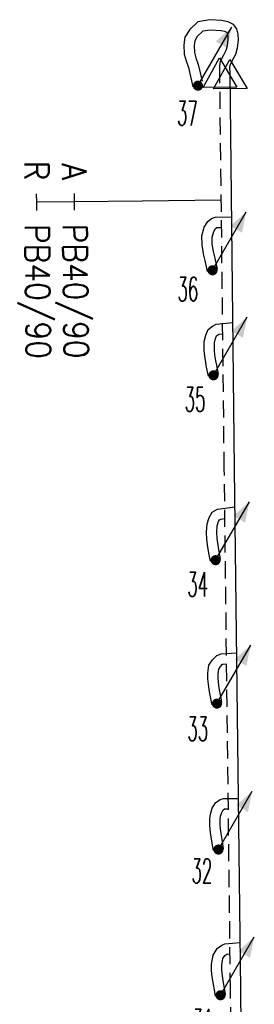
# Model space of a CAD drawing. Header units: millimetres. Extents: x 0 to 118212815, y 0 to 488348790.
# Tile 72 of 143: x 117024221 to 117032904, y 484890028 to 484926487. Entities that reach past the tile are written whole.
import ezdxf
from ezdxf.enums import TextEntityAlignment as Align

# ---------------------------------------------------------------- set-up
doc = ezdxf.new("R2010")
doc.units = ezdxf.units.MM
doc.header["$LTSCALE"] = 200
doc.linetypes.add('HIDDEN2', pattern=[4.7625, 3.175, -1.5875])
for name, color, linetype in [('WW-C-stijgstrang', 7, 'Continuous'), ('WW-C-VERLOOP', 7, 'Continuous'), ('WW-I-diam', 7, 'Continuous'), ('WW-L-aanvoer', 3, 'Continuous'), ('WW-L-retour', 3, 'HIDDEN2')]:
    doc.layers.add(name, color=color, linetype=linetype)
doc.styles.add('DIN17', font='ROMANS.SHX', dxfattribs={"width": 0.9})

# ---------------------------------------------------------------- blocks, each defined once
blk = doc.blocks.new('LR-VERL')
at = {"color": 0, "linetype": 'ByBlock', "lineweight": -2}
blk.add_lwpolyline([(1.083, 0), (-1.083, -1.25), (-1.083, 1.25)], close=True, dxfattribs=at)
blk = doc.blocks.new('LR-styg')
at = {"color": 0, "lineweight": -3}
blk.add_line((0, 0), (2.5, 4.33), dxfattribs=at)
at = {"color": 0, "lineweight": -3, "const_width": 0.375}
blk.add_lwpolyline([(-0.188, 0, 1), (0.188, 0, 1)], format="xyb", close=True, dxfattribs=at)
at = {"color": 0, "lineweight": -3}
blk.add_solid([(2.5, 4.33), (1.317, 3.281), (2.183, 2.781)], dxfattribs=at)
at = {"color": 7, "linetype": 'ByBlock', "lineweight": -2, "style": 'DIN17', "width": 0.5}
blk.add_attdef('*1', text='', height=1.8, dxfattribs=at).set_placement((0, -2.5), align=Align.MIDDLE)
blk = doc.blocks.new('LR-DIAO2')
at = {"color": 0, "lineweight": -3}
blk.add_line((0, 0), (0, -5), dxfattribs=at)
at = {"color": 0, "linetype": 'Continuous', "lineweight": -3}
blk.add_line((0, -5), (0, -7.8), dxfattribs=at)
at = {"color": 0, "lineweight": -3}
for points in [[(0.614, -5), (0, -5), (-0.614, -5)], [(0.614, -7.8), (0, -7.8), (-0.614, -7.8)]]:
    blk.add_lwpolyline(points, dxfattribs=at)
at = {"color": 1, "lineweight": -3, "style": 'DIN17', "width": 0.9}
for tag, p in [('*1', (-1.614, -5)), ('*2', (-1.614, -7.783))]:
    blk.add_attdef(tag, text='', height=1.8, dxfattribs=at).set_placement(p, align=Align.MIDDLE_RIGHT)
for tag, p in [('*11', (1.614, -5)), ('*12', (1.614, -7.8))]:
    blk.add_attdef(tag, text='', height=1.8, dxfattribs=at).set_placement(p, align=Align.MIDDLE_LEFT)

msp = doc.modelspace()

# ---------------------------------------------------------------- linework, layer by layer
at = {"layer": 'WW-I-diam'}
msp.add_line((117031680, 484919807), (117028751, 484919773), dxfattribs=at)
at = {"layer": 'WW-L-aanvoer'}
for p, q in [((117030815, 484926411), (117030516, 484926127)), ((117031260, 484926487), (117030815, 484926411)), ((117031695, 484926453), (117031260, 484926487)), ((117031936, 484926409), (117031689, 484926455)), ((117032136, 484926314), (117031936, 484926409)), ((117032257, 484926153), (117032136, 484926314)), ((117030338, 484925834), (117030294, 484925556)), ((117030516, 484926127), (117030338, 484925834)), ((117032312, 484925949), (117032257, 484926153)), ((117032322, 484925733), (117032312, 484925949)), ((117030294, 484925556), (117030311, 484925210)), ((117032285, 484925441), (117032322, 484925733)), ((117030311, 484925210), (117030377, 484924966)), ((117032098, 484924985), (117032219, 484925216)), ((117032219, 484925216), (117032285, 484925441)), ((117030377, 484924966), (117030464, 484924722)), ((117032004, 484924743), (117032017, 484924832)), ((117032007, 484924477), (117032004, 484924743)), ((117032017, 484924832), (117032098, 484924985)), ((117030464, 484924722), (117030632, 484924000)), ((117032173, 484909857), (117032007, 484924477)), ((117031049, 484918809), (117031188, 484919010)), ((117031188, 484919010), (117031325, 484919124)), ((117031325, 484919124), (117031462, 484919173)), ((117031462, 484919173), (117032067, 484919185)), ((117030966, 484918487), (117031049, 484918809)), ((117030969, 484918145), (117030966, 484918487)), ((117031019, 484917823), (117030969, 484918145)), ((117031083, 484917567), (117031019, 484917823)), ((117031171, 484917166), (117031083, 484917567)), ((117031494, 484915216), (117032112, 484915275)), ((117031105, 484914802), (117031197, 484915018)), ((117031197, 484915018), (117031352, 484915140)), ((117031352, 484915140), (117031494, 484915216)), ((117031051, 484914235), (117031052, 484914569)), ((117031052, 484914569), (117031105, 484914802)), ((117031070, 484914023), (117031051, 484914235)), ((117031107, 484913795), (117031070, 484914023)), ((117031139, 484913621), (117031107, 484913795)), ((117031207, 484913282), (117031139, 484913621)), ((117032403, 484890566), (117032173, 484909857)), ((117031344, 484908256), (117031546, 484908358)), ((117031546, 484908358), (117032190, 484908448)), ((117031160, 484907817), (117031228, 484908052)), ((117031228, 484908052), (117031344, 484908256)), ((117031134, 484907509), (117031160, 484907817)), ((117031146, 484907243), (117031134, 484907509)), ((117031190, 484906953), (117031146, 484907243)), ((117031239, 484906669), (117031190, 484906953)), ((117031286, 484906435), (117031239, 484906669)), ((117031358, 484902780), (117031512, 484902947)), ((117031512, 484902947), (117031672, 484903003)), ((117031672, 484903003), (117032255, 484903040)), ((117031182, 484902289), (117031225, 484902586)), ((117031225, 484902586), (117031358, 484902780)), ((117031183, 484902078), (117031182, 484902289)), ((117031216, 484901788), (117031183, 484902078)), ((117031244, 484901603), (117031216, 484901788)), ((117031314, 484901230), (117031244, 484901603)), ((117031337, 484901124), (117031314, 484901230)), ((117031349, 484897285), (117031464, 484897492)), ((117031464, 484897492), (117031635, 484897607)), ((117031635, 484897607), (117031764, 484897648)), ((117031764, 484897648), (117032319, 484897653)), ((117031264, 484896893), (117031282, 484897069)), ((117031282, 484897069), (117031349, 484897285)), ((117031261, 484896678), (117031264, 484896893)), ((117031274, 484896485), (117031261, 484896678)), ((117031300, 484896299), (117031274, 484896485)), ((117031335, 484896067), (117031300, 484896299)), ((117031390, 484895729), (117031335, 484896067)), ((117031815, 484892265), (117032382, 484892313)), ((117031381, 484891854), (117031526, 484892095)), ((117031526, 484892095), (117031698, 484892217)), ((117031698, 484892217), (117031815, 484892265)), ((117031322, 484891518), (117031381, 484891854)), ((117031325, 484891279), (117031322, 484891518)), ((117031349, 484891044), (117031325, 484891279)), ((117031378, 484890834), (117031349, 484891044)), ((117031438, 484890488), (117031378, 484890834)), ((117031467, 484890329), (117031438, 484890488)), ((117032553, 484877862), (117032403, 484890566))]:
    msp.add_line(p, q, dxfattribs=at)
at = {"layer": 'WW-L-retour'}
for p, q in [((117030792, 484925861), (117030703, 484925705)), ((117030993, 484926056), (117030792, 484925861)), ((117031277, 484926104), (117030993, 484926056)), ((117031666, 484926074), (117031277, 484926104)), ((117031817, 484926044), (117031672, 484926072)), ((117031889, 484926010), (117031817, 484926044)), ((117031909, 484925983), (117031889, 484926010)), ((117031934, 484925890), (117031909, 484925983)), ((117031941, 484925748), (117031934, 484925890)), ((117030703, 484925705), (117030676, 484925535)), ((117030676, 484925535), (117030688, 484925270)), ((117031865, 484925359), (117031912, 484925519)), ((117031912, 484925519), (117031941, 484925748)), ((117030688, 484925270), (117030740, 484925080)), ((117031651, 484924951), (117031762, 484925162)), ((117031762, 484925162), (117031865, 484925359)), ((117030740, 484925080), (117030829, 484924829)), ((117030829, 484924829), (117031002, 484924086)), ((117031624, 484924769), (117031651, 484924951)), ((117031627, 484924527), (117031624, 484924769)), ((117031793, 484909852), (117031627, 484924527)), ((117031346, 484918440), (117031400, 484918649)), ((117031400, 484918649), (117031471, 484918751)), ((117031471, 484918751), (117031516, 484918789)), ((117031516, 484918789), (117031531, 484918794)), ((117031531, 484918794), (117031692, 484918797)), ((117031349, 484918176), (117031346, 484918440)), ((117031392, 484917899), (117031349, 484918176)), ((117031453, 484917654), (117031392, 484917899)), ((117031542, 484917247), (117031453, 484917654)), ((117031431, 484914251), (117031432, 484914526)), ((117031432, 484914526), (117031468, 484914685)), ((117031468, 484914685), (117031508, 484914780)), ((117031508, 484914780), (117031560, 484914820)), ((117031560, 484914820), (117031606, 484914845)), ((117031606, 484914845), (117031737, 484914857)), ((117031448, 484914071), (117031431, 484914251)), ((117031482, 484913860), (117031448, 484914071)), ((117031512, 484913692), (117031482, 484913860)), ((117031580, 484913356), (117031512, 484913692)), ((117032023, 484890562), (117031793, 484909852)), ((117031580, 484907903), (117031617, 484907968)), ((117031617, 484907968), (117031661, 484907990)), ((117031661, 484907990), (117031815, 484908012)), ((117031515, 484907502), (117031535, 484907748)), ((117031535, 484907748), (117031580, 484907903)), ((117031525, 484907280), (117031515, 484907502)), ((117031565, 484907013), (117031525, 484907280)), ((117031612, 484906739), (117031565, 484907013)), ((117031658, 484906510), (117031612, 484906739)), ((117031588, 484902444), (117031656, 484902542)), ((117031656, 484902542), (117031727, 484902620)), ((117031727, 484902620), (117031748, 484902627)), ((117031748, 484902627), (117031879, 484902635)), ((117031562, 484902263), (117031588, 484902444)), ((117031563, 484902101), (117031562, 484902263)), ((117031592, 484901838), (117031563, 484902101)), ((117031619, 484901667), (117031592, 484901838)), ((117031687, 484901304), (117031619, 484901667)), ((117031708, 484901203), (117031687, 484901304)), ((117031656, 484896992), (117031700, 484897135)), ((117031700, 484897135), (117031752, 484897228)), ((117031752, 484897228), (117031802, 484897261)), ((117031802, 484897261), (117031824, 484897269)), ((117031824, 484897269), (117031943, 484897270)), ((117031642, 484896689), (117031643, 484896871)), ((117031652, 484896524), (117031642, 484896689)), ((117031643, 484896871), (117031656, 484896992)), ((117031676, 484896354), (117031652, 484896524)), ((117031711, 484896126), (117031676, 484896354)), ((117031765, 484895789), (117031711, 484896126)), ((117031703, 484891488), (117031743, 484891719)), ((117031743, 484891719), (117031811, 484891832)), ((117031811, 484891832), (117031882, 484891882)), ((117031882, 484891882), (117031905, 484891891)), ((117031905, 484891891), (117032007, 484891900)), ((117031705, 484891300), (117031703, 484891488)), ((117031727, 484891088), (117031705, 484891300)), ((117031753, 484890892), (117031727, 484891088)), ((117031812, 484890554), (117031753, 484890892)), ((117031841, 484890397), (117031812, 484890554)), ((117032173, 484877858), (117032023, 484890562))]:
    msp.add_line(p, q, dxfattribs=at)

# ---------------------------------------------------------------- block references
at = {"layer": 'WW-C-stijgstrang', "linetype": 'Continuous'}
ref = msp.add_blockref('LR-styg', (117030817, 484924043), dxfattribs=dict(at, xscale=500, yscale=500, zscale=500))
ref.add_attrib('*1', '37', dxfattribs={"layer": '0', "color": 1, "linetype": 'ByBlock', "lineweight": -2, "height": 900, "style": 'DIN17', "width": 0.5}).set_placement((117030427, 484923023), align=Align.MIDDLE)
ref = msp.add_blockref('LR-styg', (117031356, 484917207), dxfattribs=dict(at, xscale=500, yscale=500, zscale=500))
ref.add_attrib('*1', '36', dxfattribs={"layer": '0', "color": 1, "linetype": 'ByBlock', "lineweight": -2, "height": 900, "style": 'DIN17', "width": 0.5}).set_placement((117030445, 484916509), align=Align.MIDDLE)
ref = msp.add_blockref('LR-styg', (117031394, 484913319), dxfattribs=dict(at, xscale=500, yscale=500, zscale=500))
ref.add_attrib('*1', '35', dxfattribs={"layer": '0', "color": 1, "linetype": 'ByBlock', "lineweight": -2, "height": 900, "style": 'DIN17', "width": 0.5}).set_placement((117030711, 484912425), align=Align.MIDDLE)
ref = msp.add_blockref('LR-styg', (117031472, 484906473), dxfattribs=dict(at, xscale=500, yscale=500, zscale=500))
ref.add_attrib('*1', '34', dxfattribs={"layer": '0', "color": 1, "linetype": 'ByBlock', "lineweight": -2, "height": 900, "style": 'DIN17', "width": 0.5}).set_placement((117030810, 484905578), align=Align.MIDDLE)
ref = msp.add_blockref('LR-styg', (117031522, 484901164), dxfattribs=dict(at, xscale=500, yscale=500, zscale=500))
ref.add_attrib('*1', '33', dxfattribs={"layer": '0', "color": 1, "linetype": 'ByBlock', "lineweight": -2, "height": 900, "style": 'DIN17', "width": 0.5}).set_placement((117030810, 484900229), align=Align.MIDDLE)
ref = msp.add_blockref('LR-styg', (117031577, 484895759), dxfattribs=dict(at, xscale=500, yscale=500, zscale=500))
ref.add_attrib('*1', '32', dxfattribs={"layer": '0', "color": 1, "linetype": 'ByBlock', "lineweight": -2, "height": 900, "style": 'DIN17', "width": 0.5}).set_placement((117030963, 484894965), align=Align.MIDDLE)
ref = msp.add_blockref('LR-styg', (117031654, 484890363), dxfattribs=dict(at, xscale=500, yscale=500, zscale=500))
ref.add_attrib('*1', '31', dxfattribs={"layer": '0', "color": 1, "linetype": 'ByBlock', "lineweight": -2, "height": 900, "style": 'DIN17', "width": 0.5}).set_placement((117031006, 484889396), align=Align.MIDDLE)
at = {"layer": 'WW-C-VERLOOP', "linetype": 'Continuous', "xscale": 499.9999999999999, "yscale": 499.9999999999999, "zscale": 499.9999999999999, "rotation": 90.65119999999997}
for p in [(117031627, 484924527), (117032007, 484924477)]:
    msp.add_blockref('LR-VERL', p, dxfattribs=at)
at = {"layer": 'WW-I-diam', "linetype": 'Continuous', "xscale": 500, "yscale": 500, "zscale": 500, "rotation": 270.6512217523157}
msp.add_blockref('LR-DIAO2', (117028751, 484919773), dxfattribs=at).add_auto_attribs({'*1': 'A', '*11': 'PB40/90', '*2': 'R', '*12': 'PB40/90'})

doc.saveas('drawing.dxf')
